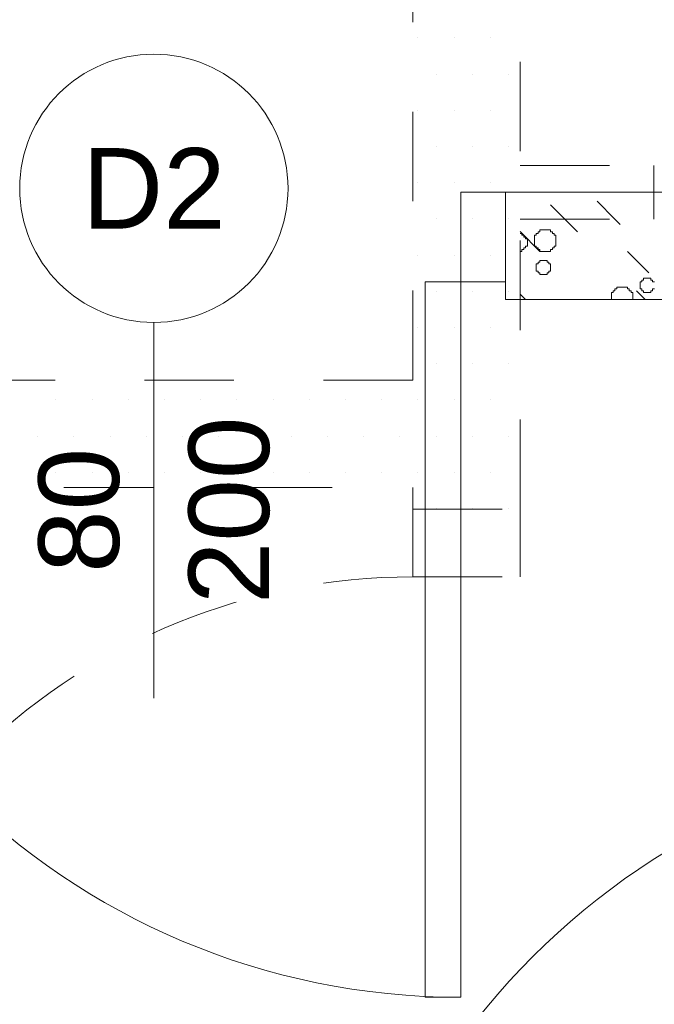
# Model space of a CAD drawing. Header units: millimetres. Extents: x -2274 to 12297, y -16157 to 26321.
# Tile 226 of 256: x -383 to -312, y -1014 to -904. Entities that reach past the tile are written whole.
import ezdxf
from ezdxf.enums import TextEntityAlignment as Align

# ---------------------------------------------------------------- set-up
doc = ezdxf.new("R2010")
doc.units = ezdxf.units.MM
doc.linetypes.add('4002', pattern=[2, 1, -1])
for name, color, linetype in [('- niebieska cienka - izolacja', 120, 'Continuous'), ('_PROJEKTOWANE', 5, 'Continuous'), ('PROJEKTOWANE', 5, 'Continuous')]:
    doc.layers.add(name, color=color, linetype=linetype)
doc.layers.add('DO USU', color=7, linetype='Continuous', true_color=0x969696)
doc.layers.add('ISTN. BUD', color=253, linetype='Continuous', true_color=0x828282)
doc.styles.add('ARIAL', font='arial.ttf', dxfattribs={"height": 0.5})

msp = doc.modelspace()

# ---------------------------------------------------------------- linework, layer by layer
at = {"layer": '- niebieska cienka - izolacja', "color": 253, "linetype": 'Continuous', "lineweight": 13}
for p, q in [((-323.6, -924.41), (-322, -926)), ((-323.6, -924.41), (-322, -926)), ((-318.4, -924.01), (-316.4, -926)), ((-318.4, -924.01), (-316.4, -926)), ((-322, -926), (-320.6, -927.41)), ((-322, -926), (-320.6, -927.41)), ((-316.4, -926), (-315.8, -926.61)), ((-316.4, -926), (-315.8, -926.61)), ((-327, -927.4), (-324.8, -929.61)), ((-327, -927.4), (-324.8, -929.61)), ((-327, -927.61), (-326.99, -927.61)), ((-326.99, -927.61), (-326.79, -927.61)), ((-326.79, -927.81), (-326.79, -927.61)), ((-326.79, -927.81), (-326.59, -927.81)), ((-326.59, -928.01), (-326.59, -927.81)), ((-325.39, -928.01), (-325.39, -927.81)), ((-325.39, -927.81), (-325.19, -927.81)), ((-325.19, -927.81), (-325.19, -927.61)), ((-325.19, -927.61), (-324.99, -927.61)), ((-324.99, -927.61), (-324.99, -927.41)), ((-324.99, -927.41), (-324.79, -927.41)), ((-324.79, -927.41), (-324.79, -927.21)), ((-324.79, -927.21), (-324.59, -927.21)), ((-324.59, -927.21), (-324.39, -927.21)), ((-324.39, -927.21), (-324.19, -927.21)), ((-324.19, -927.21), (-323.99, -927.21)), ((-323.99, -927.21), (-323.79, -927.21)), ((-323.79, -927.21), (-323.59, -927.21)), ((-323.59, -927.41), (-323.59, -927.21)), ((-323.59, -927.41), (-323.39, -927.41)), ((-323.39, -927.61), (-323.39, -927.41)), ((-323.39, -927.61), (-323.19, -927.61)), ((-323.19, -927.81), (-323.19, -927.61)), ((-323.19, -927.81), (-322.99, -927.81)), ((-322.99, -928.01), (-322.99, -927.81)), ((-326.59, -928.01), (-326.39, -928.01)), ((-326.39, -928.21), (-326.39, -928.01)), ((-326.39, -928.21), (-326.19, -928.21)), ((-326.39, -929.21), (-326.39, -929.01)), ((-326.39, -929.01), (-326.19, -929.01)), ((-326.19, -928.41), (-326.19, -928.21)), ((-326.19, -928.61), (-326.19, -928.41)), ((-326.19, -928.81), (-326.19, -928.61)), ((-326.19, -929.01), (-326.19, -928.81)), ((-325.39, -928.21), (-325.39, -928.01)), ((-325.39, -928.41), (-325.39, -928.21)), ((-325.39, -928.61), (-325.39, -928.41)), ((-325.39, -928.81), (-325.39, -928.61)), ((-325.39, -929.01), (-325.39, -928.81)), ((-325.39, -929.01), (-325.19, -929.01)), ((-325.19, -929.21), (-325.19, -929.01)), ((-323.19, -929.01), (-322.99, -929.01)), ((-323.19, -929.21), (-323.19, -929.01)), ((-322.99, -928.21), (-322.99, -928.01)), ((-322.99, -928.41), (-322.99, -928.21)), ((-322.99, -928.61), (-322.99, -928.41)), ((-322.99, -928.81), (-322.99, -928.61)), ((-322.99, -929.01), (-322.99, -928.81)), ((-327, -929.61), (-326.99, -929.61)), ((-326.99, -929.61), (-326.79, -929.61)), ((-326.79, -929.61), (-326.79, -929.41)), ((-326.79, -929.41), (-326.59, -929.41)), ((-326.59, -929.41), (-326.59, -929.21)), ((-326.59, -929.21), (-326.39, -929.21)), ((-325.19, -929.21), (-324.99, -929.21)), ((-324.99, -929.41), (-324.99, -929.21)), ((-324.99, -929.41), (-324.79, -929.41)), ((-324.79, -929.61), (-324.79, -929.41)), ((-324.79, -929.61), (-324.59, -929.61)), ((-324.59, -929.61), (-324.39, -929.61)), ((-324.39, -929.61), (-324.19, -929.61)), ((-324.19, -929.61), (-323.99, -929.61)), ((-323.99, -929.61), (-323.79, -929.61)), ((-323.79, -929.61), (-323.59, -929.61)), ((-323.59, -929.41), (-323.39, -929.41)), ((-323.59, -929.61), (-323.59, -929.41)), ((-323.39, -929.21), (-323.19, -929.21)), ((-323.39, -929.41), (-323.39, -929.21)), ((-315, -929.61), (-312.6, -932.01)), ((-315, -929.61), (-312.6, -932.01)), ((-325.19, -931.21), (-325.19, -931.01)), ((-325.19, -931.01), (-324.99, -931.01)), ((-325.19, -931.41), (-325.19, -931.21)), ((-324.99, -930.81), (-324.79, -930.81)), ((-324.99, -931.01), (-324.99, -930.81)), ((-324.79, -930.81), (-324.79, -930.61)), ((-324.79, -930.61), (-324.59, -930.61)), ((-324.59, -930.61), (-324.39, -930.61)), ((-324.39, -930.61), (-324.19, -930.61)), ((-324.19, -930.61), (-323.99, -930.61)), ((-323.99, -930.81), (-323.99, -930.61)), ((-323.99, -930.81), (-323.79, -930.81)), ((-323.79, -931.01), (-323.79, -930.81)), ((-323.79, -931.01), (-323.59, -931.01)), ((-323.59, -931.21), (-323.59, -931.01)), ((-323.59, -931.41), (-323.59, -931.21)), ((-325.19, -931.61), (-325.19, -931.41)), ((-325.19, -931.81), (-325.19, -931.61)), ((-325.19, -931.81), (-324.99, -931.81)), ((-324.99, -932.01), (-324.99, -931.81)), ((-324.99, -932.01), (-324.79, -932.01)), ((-324.79, -932.21), (-324.79, -932.01)), ((-324.79, -932.21), (-324.59, -932.21)), ((-324.59, -932.21), (-324.39, -932.21)), ((-324.39, -932.21), (-324.19, -932.21)), ((-324.19, -932.21), (-323.99, -932.21)), ((-323.99, -932.01), (-323.79, -932.01)), ((-323.99, -932.21), (-323.99, -932.01)), ((-323.79, -931.81), (-323.59, -931.81)), ((-323.79, -932.01), (-323.79, -931.81)), ((-323.59, -931.61), (-323.59, -931.41)), ((-323.59, -931.81), (-323.59, -931.61)), ((-313.59, -933.21), (-313.59, -933.01)), ((-313.59, -933.01), (-313.39, -933.01)), ((-313.59, -933.41), (-313.59, -933.21)), ((-313.59, -933.61), (-313.59, -933.41)), ((-313.39, -932.81), (-313.19, -932.81)), ((-313.39, -933.01), (-313.39, -932.81)), ((-313.19, -932.81), (-313.19, -932.61)), ((-313.19, -932.61), (-312.99, -932.61)), ((-312.99, -932.61), (-312.79, -932.61)), ((-312.79, -932.61), (-312.59, -932.61)), ((-312.59, -932.61), (-312.39, -932.61)), ((-312.39, -932.81), (-312.39, -932.61)), ((-312.39, -932.81), (-312.19, -932.81)), ((-312.19, -933.01), (-312.19, -932.81)), ((-312.19, -933.01), (-311.99, -933.01)), ((-327, -934.4), (-326.4, -935)), ((-327, -934.4), (-326.4, -935)), ((-316.79, -934.41), (-316.79, -934.21)), ((-316.79, -934.21), (-316.59, -934.21)), ((-316.79, -934.61), (-316.79, -934.41)), ((-316.59, -934.21), (-316.59, -934.01)), ((-316.59, -934.01), (-316.39, -934.01)), ((-316.39, -934.01), (-316.39, -933.81)), ((-316.39, -933.81), (-316.19, -933.81)), ((-316.19, -933.81), (-316.19, -933.61)), ((-316.19, -933.61), (-315.99, -933.61)), ((-315.99, -933.61), (-315.79, -933.61)), ((-315.79, -933.61), (-315.59, -933.61)), ((-315.59, -933.61), (-315.39, -933.61)), ((-315.39, -933.61), (-315.19, -933.61)), ((-315.19, -933.61), (-314.99, -933.61)), ((-314.99, -933.81), (-314.99, -933.61)), ((-314.99, -933.81), (-314.79, -933.81)), ((-314.79, -934.01), (-314.79, -933.81)), ((-314.79, -934.01), (-314.59, -934.01)), ((-314.59, -934.21), (-314.59, -934.01)), ((-314.59, -934.21), (-314.39, -934.21)), ((-314.39, -934.41), (-314.39, -934.21)), ((-314.39, -934.61), (-314.39, -934.41)), ((-314, -934.01), (-313, -935)), ((-314, -934.01), (-313, -935)), ((-313.59, -933.81), (-313.59, -933.61)), ((-313.59, -933.81), (-313.39, -933.81)), ((-313.39, -934.01), (-313.39, -933.81)), ((-313.39, -934.01), (-313.19, -934.01)), ((-313.19, -934.21), (-313.19, -934.01)), ((-313.19, -934.21), (-312.99, -934.21)), ((-312.99, -934.21), (-312.79, -934.21)), ((-312.79, -934.21), (-312.59, -934.21)), ((-312.59, -934.21), (-312.39, -934.21)), ((-312.39, -934.01), (-312.19, -934.01)), ((-312.39, -934.21), (-312.39, -934.01)), ((-312.19, -933.81), (-311.99, -933.81)), ((-312.19, -934.01), (-312.19, -933.81)), ((-316.79, -934.81), (-316.79, -934.61)), ((-316.79, -935), (-316.79, -934.81)), ((-314.39, -934.81), (-314.39, -934.61)), ((-314.39, -935), (-314.39, -934.81))]:
    msp.add_line(p, q, dxfattribs=at)
at = {"layer": '_PROJEKTOWANE', "color": 253, "lineweight": 13}
for p, q in [((-269, -923), (-328.63, -923)), ((-328.63, -923), (-328.63, -935)), ((-269, -935), (-328.63, -935))]:
    msp.add_line(p, q, dxfattribs=at)
at = {"layer": 'DO USU', "color": 253, "linetype": '4002', "lineweight": 13, "ltscale": 10}
for p, q in [((-339, -944), (-339, -823)), ((-327, -958.41), (-327, -823)), ((-327, -920), (-312.03, -920)), ((-312.03, -920), (-312.03, -926)), ((-327, -926), (-312.03, -926)), ((-409, -944), (-339, -944)), ((-458, -956), (-339, -956)), ((-339, -958.41), (-339, -956)), ((-339, -966), (-339, -958.41)), ((-339, -958.41), (-327, -958.41)), ((-327, -958.41), (-327, -966)), ((-339, -966), (-327, -966))]:
    msp.add_line(p, q, dxfattribs=at)
msp.add_arc((-339, -1036), 70, 90, 176.7242, dxfattribs=at)
at = {"layer": 'ISTN. BUD', "color": 253, "linetype": 'Continuous', "lineweight": 13}
for p, q in [((-338.42, -905.74), (-338.42, -905.74)), ((-334.37, -905.74), (-334.37, -905.74)), ((-330.32, -905.74), (-330.32, -905.74)), ((-336.4, -909.79), (-336.4, -909.79)), ((-332.35, -909.79), (-332.35, -909.79)), ((-328.3, -909.79), (-328.3, -909.79)), ((-338.42, -913.84), (-338.42, -913.84)), ((-334.37, -913.84), (-334.37, -913.84)), ((-330.32, -913.84), (-330.32, -913.84)), ((-336.4, -917.89), (-336.4, -917.89)), ((-332.35, -917.89), (-332.35, -917.89)), ((-328.3, -917.89), (-328.3, -917.89)), ((-338.42, -921.93), (-338.42, -921.93)), ((-334.37, -921.93), (-334.37, -921.93)), ((-330.32, -921.93), (-330.32, -921.93)), ((-336.4, -925.98), (-336.4, -925.98)), ((-332.35, -925.98), (-332.35, -925.98)), ((-328.3, -925.98), (-328.3, -925.98)), ((-338.42, -930.03), (-338.42, -930.03)), ((-334.37, -930.03), (-334.37, -930.03)), ((-330.32, -930.03), (-330.32, -930.03)), ((-336.4, -934.08), (-336.4, -934.08)), ((-332.35, -934.08), (-332.35, -934.08)), ((-328.3, -934.08), (-328.3, -934.08)), ((-338.42, -938.13), (-338.42, -938.13)), ((-334.37, -938.13), (-334.37, -938.13)), ((-330.32, -938.13), (-330.32, -938.13)), ((-336.4, -942.17), (-336.4, -942.17)), ((-332.35, -942.17), (-332.35, -942.17)), ((-328.3, -942.17), (-328.3, -942.17)), ((-378.9, -946.22), (-378.9, -946.22)), ((-374.85, -946.22), (-374.85, -946.22)), ((-370.81, -946.22), (-370.81, -946.22)), ((-366.76, -946.22), (-366.76, -946.22)), ((-362.71, -946.22), (-362.71, -946.22)), ((-358.66, -946.22), (-358.66, -946.22)), ((-354.61, -946.22), (-354.61, -946.22)), ((-350.57, -946.22), (-350.57, -946.22)), ((-346.52, -946.22), (-346.52, -946.22)), ((-342.47, -946.22), (-342.47, -946.22)), ((-338.42, -946.22), (-338.42, -946.22)), ((-334.37, -946.22), (-334.37, -946.22)), ((-330.32, -946.22), (-330.32, -946.22)), ((-380.93, -950.27), (-380.93, -950.27)), ((-376.88, -950.27), (-376.88, -950.27)), ((-372.83, -950.27), (-372.83, -950.27)), ((-368.78, -950.27), (-368.78, -950.27)), ((-364.73, -950.27), (-364.73, -950.27)), ((-360.69, -950.27), (-360.69, -950.27)), ((-356.64, -950.27), (-356.64, -950.27)), ((-352.59, -950.27), (-352.59, -950.27)), ((-348.54, -950.27), (-348.54, -950.27)), ((-344.49, -950.27), (-344.49, -950.27)), ((-340.45, -950.27), (-340.45, -950.27)), ((-336.4, -950.27), (-336.4, -950.27)), ((-332.35, -950.27), (-332.35, -950.27)), ((-328.3, -950.27), (-328.3, -950.27)), ((-378.9, -954.32), (-378.9, -954.32)), ((-374.85, -954.32), (-374.85, -954.32)), ((-370.81, -954.32), (-370.81, -954.32)), ((-366.76, -954.32), (-366.76, -954.32)), ((-362.71, -954.32), (-362.71, -954.32)), ((-358.66, -954.32), (-358.66, -954.32)), ((-354.61, -954.32), (-354.61, -954.32)), ((-350.57, -954.32), (-350.57, -954.32)), ((-346.52, -954.32), (-346.52, -954.32)), ((-342.47, -954.32), (-342.47, -954.32)), ((-338.42, -954.32), (-338.42, -954.32)), ((-334.37, -954.32), (-334.37, -954.32)), ((-330.32, -954.32), (-330.32, -954.32)), ((-336.4, -958.37), (-336.4, -958.37)), ((-332.35, -958.37), (-332.35, -958.37)), ((-328.3, -958.37), (-328.3, -958.37))]:
    msp.add_line(p, q, dxfattribs=at)
at = {"layer": 'PROJEKTOWANE', "color": 253, "lineweight": 13}
for p, q in [((-328.63, -923), (-333.63, -923)), ((-333.63, -923), (-333.63, -933)), ((-328.63, -933), (-328.63, -923)), ((-337.63, -933), (-333.63, -933)), ((-337.63, -1013), (-337.63, -933)), ((-333.63, -933), (-333.63, -1013)), ((-333.63, -933), (-328.63, -933)), ((-367.95, -937.56), (-367.95, -979.56)), ((-333.63, -1013), (-337.63, -1013))]:
    msp.add_line(p, q, dxfattribs=at)
msp.add_circle((-367.95, -922.56), 15, dxfattribs=at)
for centre, start, end in [((-333.63, -933), 180, 270), ((-269, -1065), 90, 180)]:
    msp.add_arc(centre, 80, start, end, dxfattribs=at)

# ---------------------------------------------------------------- texts
at = {"layer": 'PROJEKTOWANE', "color": 253, "lineweight": 13, "style": 'ARIAL'}
msp.add_text('D2', height=9, dxfattribs=at).set_placement((-367.95, -922.56), align=Align.MIDDLE_CENTER)
for s, p in [('200', (-359.57, -958.56)), ('80', (-376.35, -958.56))]:
    msp.add_text(s, height=9, rotation=90, dxfattribs=at).set_placement(p, align=Align.MIDDLE_CENTER)

doc.saveas('drawing.dxf')
